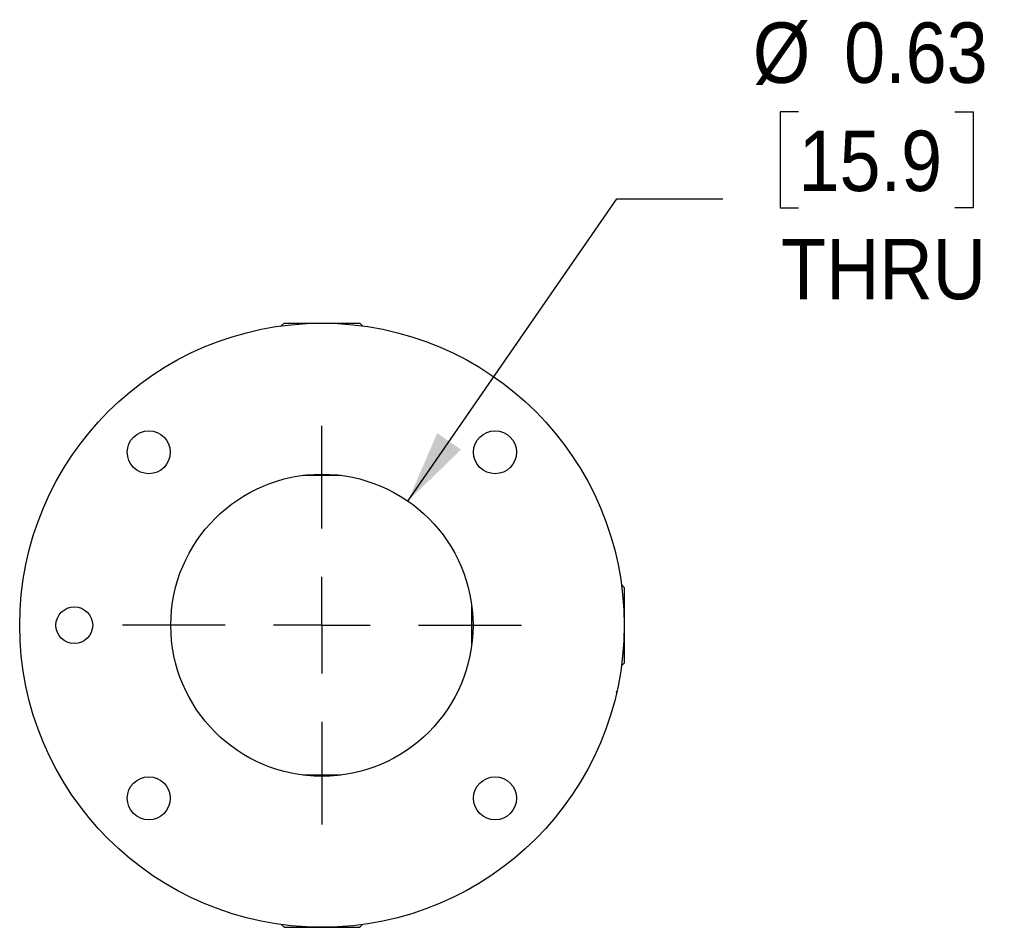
# Model space of a CAD drawing. Header units: inches. Extents: x 0.2 to 11, y 0 to 8.2.
# Tile 1 of 9: x 2.4 to 4.5, y 3.1 to 5. Entities that reach past the tile are written whole.
import ezdxf

# ---------------------------------------------------------------- set-up
doc = ezdxf.new("R2010")
doc.units = ezdxf.units.IN
doc.header["$MEASUREMENT"] = 0
doc.linetypes.add('SLD-Center', pattern=[0.75, 0.6, -0.05, 0.05, -0.05])
doc.linetypes.add('SLD-Solid', pattern=[0])
doc.layers.add('CENTER', color=40, linetype='SLD-Center')
doc.layers.add('DIMENSIONS', color=140, linetype='SLD-Solid', lineweight=25)
doc.styles.add('SLDTEXTSTYLE0', font='GOTHIC.TTF', dxfattribs={"width": 0.913})
doc.dimstyles.new('SLDDIMSTYLE0', dxfattribs={"dimtxt": 0.125, "dimasz": 0.15, "dimexe": 0, "dimexo": 0.0625, "dimgap": 0.03125, "dimtad": 0, "dimtih": 1, "dimtoh": 1, "dimrnd": 1e-09, "dimdsep": 46, "dimtxsty": 'SLDTEXTSTYLE0', "dimsah": 1, "dimcen": 0, "dimadec": 0, "dimazin": 2, "dimtfac": 1, "dimtofl": 0, "dimtmove": 0, "dimatfit": 3, "dimfxl": 0, "dimfrac": 2, "dimtolj": 1, "dimtzin": 12, "dimarcsym": 0})

# ---------------------------------------------------------------- blocks, each defined once
blk = doc.blocks.new('_D')
at = {"layer": 'DIMENSIONS'}
for p, q in [((4.0518, 4.774), (4.0138, 4.774)), ((4.0138, 4.774), (4.0138, 4.5756)), ((4.3751, 4.774), (4.4132, 4.774)), ((4.4132, 4.774), (4.4132, 4.5756)), ((3.2443, 3.9689), (3.6763, 4.5939)), ((3.6763, 4.5939), (3.8951, 4.5939)), ((4.0138, 4.5756), (4.0518, 4.5756)), ((4.4132, 4.5756), (4.3751, 4.5756))]:
    blk.add_line(p, q, dxfattribs=at)
blk.add_solid([(3.2443, 3.9689), (3.3542, 4.0753), (3.3049, 4.1094)], dxfattribs=at)
at = {"layer": 'DIMENSIONS', "char_height": 0.125, "attachment_point": 1, "style": 'SLDTEXTSTYLE0'}
for s, insert in [('%%c', (3.9576, 4.9591)), ('0.63', (4.1461, 4.9591)), ('15.9', (4.0518, 4.7353)), ('THRU', (4.0158, 4.5114))]:
    blk.add_mtext(s, dxfattribs=dict(at, insert=insert))
blk = doc.blocks.new('SW_CENTERMARKSYMBOL_0')
at = {"layer": 'CENTER', "color": 0}
for p, q in [((0, 0.2), (0, 0.4125)), ((0, 0), (0, 0.1)), ((-0.2, 0), (-0.4125, 0)), ((0, 0), (-0.1, 0)), ((0, 0), (0, -0.1)), ((0, 0), (0.1, 0)), ((0.2, 0), (0.4125, 0)), ((0, -0.2), (0, -0.4125))]:
    blk.add_line(p, q, dxfattribs=at)

msp = doc.modelspace()

# ---------------------------------------------------------------- linework, layer by layer
for p, q in [((2.9881, 4.3369), (2.9824, 4.3312)), ((2.9881, 4.3369), (3.0665, 4.3369)), ((3.0665, 4.3369), (3.145, 4.3369)), ((3.1507, 4.3312), (3.145, 4.3369)), ((3.0665, 4.0219), (3.0274, 4.0219)), ((3.1057, 4.0219), (3.0665, 4.0219)), ((3.6915, 3.7903), (3.6859, 3.796)), ((3.6915, 3.7903), (3.6915, 3.7119)), ((3.3766, 3.7119), (3.3766, 3.751)), ((3.3766, 3.6727), (3.3766, 3.7119)), ((3.6915, 3.7119), (3.6915, 3.6335)), ((3.6859, 3.6278), (3.6915, 3.6335)), ((3.6758, 3.5729), (3.6765, 3.5755)), ((3.1057, 3.4018), (3.0274, 3.4018)), ((2.9824, 3.0926), (2.9881, 3.0869)), ((2.9881, 3.0869), (3.145, 3.0869)), ((3.145, 3.0869), (3.1507, 3.0926))]:
    msp.add_line(p, q)
for centre, radius in [((3.0665, 3.7119), 0.625), ((2.7085, 4.0699), 0.0445), ((3.4245, 4.0699), 0.0445), ((3.0665, 3.7119), 0.3125), ((2.5545, 3.7119), 0.038), ((2.7085, 3.3539), 0.0445), ((3.4245, 3.3539), 0.0445)]:
    msp.add_circle(centre, radius)

# ---------------------------------------------------------------- block references
at = {"layer": 'CENTER'}
msp.add_blockref('SW_CENTERMARKSYMBOL_0', (3.0665, 3.7119), dxfattribs=at)

# ---------------------------------------------------------------- dimensions: what is measured, and where the dimension line sits
at = {"layer": 'DIMENSIONS'}
dim = msp.add_diameter_dim_2p(p1=(2.8888, 3.4548), p2=(3.2443, 3.9689), text='<>\\PTHRU', dimstyle='SLDDIMSTYLE0', dxfattribs=at)
dim.commit()
dim.dimension.update_dxf_attribs({"geometry": '_D', "text_midpoint": (4.2135, 4.6748), "dimtype": 163})

doc.saveas('drawing.dxf')
